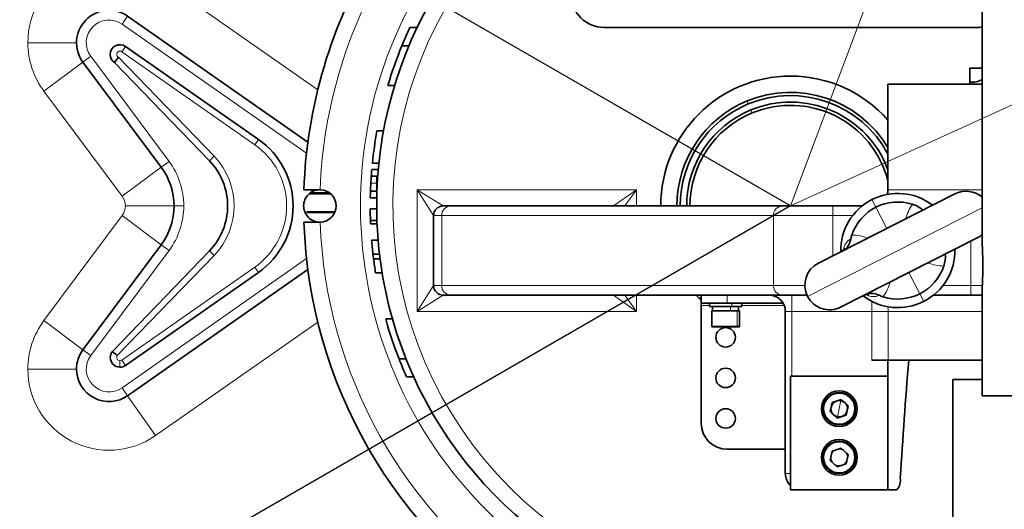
# Model space of a CAD drawing. Header units: millimetres. Extents: x 174 to 8746, y 150 to 6154.
# Tile 36 of 49: x 6065 to 6368, y 3884 to 4035. Entities that reach past the tile are written whole.
import ezdxf

# ---------------------------------------------------------------- set-up
doc = ezdxf.new("R2010")
doc.units = ezdxf.units.MM
doc.header["$MEASUREMENT"] = 0
doc.layers.add('图层0000', color=7, linetype='Continuous', lineweight=25)
doc.layers.add('图层1', color=7, linetype='Continuous', lineweight=35)
doc.dimstyles.new('线性样式 (GB)', dxfattribs={"dimtxt": 2, "dimasz": 2, "dimexe": 1, "dimexo": 0.5, "dimgap": 0.5, "dimtad": 1, "dimdsep": 46, "dimcen": -2.127267, "dimclrd": 7, "dimclre": 7, "dimclrt": 7, "dimadec": 0, "dimazin": 0, "dimtfac": 0.7, "dimtmove": 0, "dimatfit": 1, "dimfxl": 1, "dimfrac": 2, "dimtolj": 1, "dimtzin": 0, "dimlwd": 18, "dimlwe": 18, "dimarcsym": 0})

# ---------------------------------------------------------------- blocks, each defined once
blk = doc.blocks.new('DimBlk2731')
at = {"layer": '图层0000', "color": 7, "linetype": 'Continuous', "lineweight": 18}
for p, q in [((6574.16, 4703.4), (6535.25, 4599.55)), ((6490.29, 4479.55), (6302.25, 3977.67))]:
    blk.add_line(p, q, dxfattribs=at)
at = {"layer": '图层0000', "color": 7, "linetype": 'Continuous', "lineweight": -3}
blk.add_solid([(6589.21, 4697.76), (6595.21, 4759.59), (6559.1, 4709.04)], dxfattribs=at)
at = {"layer": '图层0000', "color": 7, "linetype": 'Continuous', "lineweight": 18, "char_height": 60, "attachment_point": 8, "line_spacing_factor": 1.2}
for s, insert in [('\\T1.375000;\\W1;\\FSimSun|b0|i0;R', (6415.83, 4509.55)), ('\\T1.500000;\\W1;\\FSimSun|b0|i0;835', (6547.85, 4509.1))]:
    blk.add_mtext(s, dxfattribs=dict(at, insert=insert))
blk = doc.blocks.new('DimBlk2732')
at = {"layer": '图层0000', "color": 7, "linetype": 'Continuous', "lineweight": 18}
for p, q in [((7994.22, 4750.23), (7465.33, 4508.74)), ((7202.53, 4388.74), (6302.25, 3977.67))]:
    blk.add_line(p, q, dxfattribs=at)
at = {"layer": '图层0000', "color": 7, "linetype": 'Continuous', "lineweight": -3}
blk.add_solid([(8000.89, 4735.6), (8048.8, 4775.15), (7987.54, 4764.85)], dxfattribs=at)
at = {"layer": '图层0000', "color": 7, "linetype": 'Continuous', "lineweight": 18, "char_height": 60, "attachment_point": 8, "line_spacing_factor": 1.2}
for s, insert in [('\\T1.375000;\\W1;\\FSimSun|b0|i0;R', (7207.54, 4418.74)), ('\\T1.500000;\\W1;\\FSimSun|b0|i0;1920', (7369.02, 4418.29))]:
    blk.add_mtext(s, dxfattribs=dict(at, insert=insert))
blk = doc.blocks.new('*D34')
at = {"layer": 'Defpoints', "color": 0}
for p in [(5579.12, 4395.17), (5590.54, 4103.16), (6302.25, 3977.67), (6302.25, 3977.67), (5579.12, 3560.17)]:
    blk.add_point(p, dxfattribs=at)
at = {"layer": '图层0000', "color": 7, "linetype": 'Continuous', "lineweight": 18}
for start, end in [(154.75828, 172.26918), (187.73082, 205.24172)]:
    blk.add_arc((6302.25, 3977.67), 722.68, start, end, dxfattribs=at)
at = {"layer": '图层0000', "color": 7}
for points in [[(5657.43, 4281.21), (5639.71, 4290.48), (5676.39, 4339.01)], [(5639.71, 3664.85), (5657.43, 3674.12), (5676.39, 3616.32)]]:
    blk.add_solid(points, dxfattribs=at)
at = {"layer": '图层0000', "color": 7, "lineweight": -3, "insert": (5579.57, 3977.67), "char_height": 60, "attachment_point": 5, "rotation": 90}
blk.add_mtext('\\T1.25;\\W1;\\FSimSun;\\A1;60%%d', dxfattribs=at)

msp = doc.modelspace()

# ---------------------------------------------------------------- hatches: boundary and pattern name
at = {"layer": '图层0000', "linetype": 'Continuous', "lineweight": -3}
h = msp.add_hatch(dxfattribs=at)
h.set_pattern_fill('ANSI31', color=256, scale=95.25, style=0, pattern_type=2)
h.set_pattern_definition([(45, (0, 0), (-67.3519, 67.3519), [])])
edge = h.paths.add_edge_path(flags=16)
edge.add_spline(control_points=[(5579.119, 3560.167), (5117.547, 2170.568), (6914.764, 3352.866), (7823.4, 2806.129)], knot_values=[0, 0, 0, 0, 1, 1, 1, 1], degree=3, periodic=0)
edge.add_arc((6302.25, 3977.667), 1920, 322.397767, 397.602233)
edge.add_spline(control_points=[(7823.4, 5149.205), (6914.764, 4602.467), (5117.547, 5784.765), (5579.119, 4395.167)], knot_values=[0, 0, 0, 0, 1, 1, 1, 1], degree=3, periodic=0)
edge.add_arc((6302.25, 3977.667), 835, 210, 510)

# ---------------------------------------------------------------- linework, layer by layer
at = {"layer": '图层0000', "color": 7}
for q in [(5579.119, 4395.167), (5579.119, 3560.167)]:
    msp.add_line((6302.25, 3977.667), q, dxfattribs=at)
at = {"layer": '图层0000', "color": 251, "linetype": 'Continuous', "lineweight": 18}
for p, q in [((6106.618, 4048.433), (6156.581, 4013.449)), ((6096.294, 4033.689), (6098.014, 4036.146)), ((6096.294, 4033.689), (6153.13, 3993.891)), ((6067.279, 4027.954), (6082.279, 4027.954)), ((6096.232, 4025.186), (6097.38, 4026.824)), ((6086.664, 4023.774), (6084.257, 4021.983)), ((6110.765, 3991.401), (6086.664, 4023.774)), ((6095.201, 4023.478), (6124.655, 3992.977)), ((6137.19, 3996.507), (6096.232, 4025.186)), ((6072.226, 4013.025), (6084.257, 4021.983)), ((6096.327, 3980.652), (6072.226, 4013.025)), ((6288.856, 4010.002), (6289.239, 4009.079)), ((6290.387, 4006.307), (6290.004, 4007.231)), ((6137.19, 3996.507), (6138.337, 3998.145)), ((6124.655, 3992.977), (6123.216, 3991.588)), ((6096.327, 3980.652), (6108.358, 3989.61)), ((6110.765, 3991.401), (6108.358, 3989.61)), ((6174.75, 3984.669), (6172.94, 3984.669)), ((6254.75, 3982.667), (6187.25, 3982.667)), ((6187.25, 3982.667), (6195.25, 3977.667)), ((6187.25, 3945.167), (6187.25, 3982.667)), ((6192.25, 3974.667), (6187.25, 3982.667)), ((6254.75, 3982.667), (6247.75, 3977.667)), ((6254.75, 3982.667), (6251.179, 3977.667)), ((6254.75, 3977.667), (6254.75, 3982.667)), ((6361.25, 3982.667), (6332.25, 3982.667)), ((6112.316, 3977.667), (6097.316, 3977.667)), ((6115.316, 3977.667), (6112.316, 3977.667)), ((6361.25, 3977.079), (6307.475, 3949.803)), ((6315.3, 3974.667), (6315.3, 3977.667)), ((6327.339, 3979.613), (6328.535, 3977.254)), ((6328.535, 3977.254), (6331.863, 3970.695)), ((6072.226, 3942.308), (6096.327, 3974.681)), ((6096.327, 3974.681), (6108.358, 3965.723)), ((6194.791, 3974.667), (6192.25, 3974.667)), ((6194.791, 3974.667), (6194.791, 3953.167)), ((6296.994, 3974.667), (6194.791, 3974.667)), ((6296.994, 3974.667), (6296.994, 3953.167)), ((6315.3, 3974.667), (6296.994, 3974.667)), ((6315.3, 3962.294), (6315.3, 3974.667)), ((6321.365, 3974.667), (6315.3, 3974.667)), ((6108.358, 3965.723), (6110.765, 3963.932)), ((6357.751, 3953.167), (6357.751, 3966.782)), ((6086.664, 3931.559), (6110.765, 3963.932)), ((6124.655, 3962.412), (6094.835, 3931.533)), ((6124.655, 3962.412), (6123.216, 3963.802)), ((6096.232, 3930.147), (6137.19, 3958.826)), ((6153.13, 3961.442), (6096.294, 3921.645)), ((6137.19, 3958.826), (6138.337, 3957.188)), ((6338.738, 3957.139), (6342.065, 3950.579)), ((6192.25, 3953.167), (6187.25, 3945.167)), ((6194.791, 3953.167), (6192.25, 3953.167)), ((6296.994, 3953.167), (6194.791, 3953.167)), ((6296.994, 3953.167), (6306.653, 3953.167)), ((6349.236, 3953.167), (6357.751, 3953.167)), ((6357.751, 3953.167), (6357.751, 3950.167)), ((6361.184, 3953.167), (6357.751, 3953.167)), ((6195.25, 3950.167), (6187.25, 3945.167)), ((6247.75, 3950.167), (6254.75, 3945.167)), ((6254.75, 3945.167), (6251.179, 3950.167)), ((6254.75, 3945.167), (6254.75, 3950.167)), ((6282.75, 3947.667), (6282.75, 3950.167)), ((6302.644, 3945.167), (6302.644, 3950.167)), ((6342.065, 3950.579), (6343.262, 3948.22)), ((6274.75, 3946.93), (6277.25, 3946.93)), ((6283.782, 3945.367), (6283.782, 3946.667)), ((6284.165, 3947.667), (6284.165, 3946.667)), ((6287.25, 3946.93), (6300.323, 3946.93)), ((6327.331, 3948.224), (6327.331, 3945.167)), ((6254.75, 3945.167), (6187.25, 3945.167)), ((6285.808, 3940.617), (6285.808, 3945.367)), ((6302.644, 3945.167), (6300.644, 3945.167)), ((6302.644, 3925.167), (6302.644, 3945.167)), ((6327.331, 3945.167), (6302.644, 3945.167)), ((6327.331, 3945.167), (6332.328, 3945.167)), ((6327.331, 3945.167), (6327.331, 3930.167)), ((6332.328, 3945.167), (6361.25, 3945.167)), ((6332.328, 3930.167), (6332.328, 3945.167)), ((6084.257, 3933.35), (6072.226, 3942.308)), ((6156.581, 3941.884), (6106.618, 3906.9)), ((6278, 3940.617), (6285.808, 3940.617)), ((6286.5, 3940.617), (6285.808, 3940.617)), ((6084.257, 3933.35), (6086.664, 3931.559)), ((6095.659, 3929.966), (6095.659, 3927.966)), ((6097.38, 3928.509), (6096.232, 3930.147)), ((6067.279, 3927.379), (6082.279, 3927.379)), ((6096.294, 3921.645), (6098.014, 3919.187)), ((6106.618, 3906.9), (6098.014, 3919.187)), ((6312.36, 3916.208), (6312.653, 3916.145)), ((6317.25, 3915.167), (6317.779, 3917.653)), ((6316.721, 3912.68), (6317.25, 3915.167)), ((6321.847, 3914.188), (6322.14, 3914.125)), ((6312.36, 3901.208), (6312.653, 3901.145)), ((6321.847, 3899.188), (6322.14, 3899.125)), ((6302.25, 3895.167), (6300.644, 3895.167))]:
    msp.add_line(p, q, dxfattribs=at)
at = {"layer": '图层0000', "color": 7}
msp.add_arc((6302.25, 3977.667), 835, 210, 150, dxfattribs=at)
at = {"layer": '图层0000', "color": 251, "linetype": 'Continuous', "lineweight": 18}
for centre, radius, start, end in [((6302.25, 3977.667), 122.5, 123.43703, 294.08952), ((6092.279, 4027.954), 25, 55, 180), ((6302.25, 3977.667), 145, 147.47426, 178.02419), ((6302.25, 3977.667), 132.5, 143.95442, 232.85935), ((6092.279, 4027.954), 7, 54.99999, 216.66708), ((6092.279, 4027.954), 25, 180, 216.66709), ((6095.659, 4024.367), 1, 55, 242.73643), ((6123.998, 3977.667), 23, 305, 55), ((6153.562, 3998.873), 1.329, 236.46839, 270.48911), ((6160.175, 4008.26), 12.811, 235.00295, 238.8097), ((6108.829, 3977.695), 22, 316, 44), ((6092.316, 3977.667), 23, 0, 36.66708), ((6092.316, 3977.666), 5.001, 0.00214, 36.66494), ((6092.321, 3977.665), 4.995, 323.31563, 0.01729), ((6092.316, 3977.667), 23, 323.33292, 0), ((6197.669, 3974.788), 2.881, 92.64367, 182.41965), ((6299.873, 3974.788), 2.881, 92.64367, 182.41965), ((6353.161, 3969.044), 16.173, 145.62933, 163.52571), ((6302.25, 3977.667), 145, 181.97582, 236.51462), ((6320.655, 3952.702), 16.005, 70.19628, 88.29659), ((6322.647, 3963.889), 4.046, 116.99154, 176.45994), ((6349.954, 3975.171), 16.045, 250.21837, 268.27276), ((6160.175, 3947.074), 12.811, 121.1903, 124.99706), ((6153.561, 3956.461), 1.328, 89.50306, 123.53918), ((6197.669, 3953.045), 2.881, 177.58035, 267.35633), ((6299.873, 3953.045), 2.881, 177.58035, 267.35633), ((6317.47, 3958.774), 16.14, 325.61083, 343.54403), ((6383.127, 3953.1), 21.942, 179.82538, 184.43838), ((6361.181, 3939.647), 13.52, 89.35228, 89.98529), ((6327.813, 3953.876), 4.178, 238.3708, 295.73339), ((6327.326, 3945.167), 5.002, 359.99986, 16.73509), ((6092.279, 3927.379), 25, 143.33292, 180), ((6285.576, 3940.598), 0.232, 275.51505, 4.61489), ((6092.279, 3927.379), 7, 143.33292, 305), ((6095.659, 3930.966), 1, 145.49568, 270), ((6095.659, 3930.966), 1, 270, 305), ((6092.279, 3927.379), 25, 180, 305.00001), ((6317.25, 3915.167), 4.7, 347.9788, 167.9788), ((6317.25, 3915.167), 4.7, 167.9788, 347.9788), ((6317.25, 3900.167), 4.7, 347.9788, 167.9788), ((6317.25, 3900.167), 4.7, 167.9788, 347.9788)]:
    msp.add_arc(centre, radius, start, end, dxfattribs=at)
at = {"layer": '图层1', "color": 7, "linetype": 'Continuous', "lineweight": 35}
for p, q in [((6361.25, 4139.167), (6361.25, 3966.664)), ((6098.014, 4036.146), (6153.536, 3997.269)), ((6187.214, 4032.648), (6185.001, 4032.648)), ((6359.75, 4032.667), (6244.75, 4032.667)), ((6138.337, 3998.145), (6097.38, 4026.824)), ((6182.529, 4027.035), (6184.696, 4027.035)), ((6108.358, 3989.61), (6084.257, 4021.983)), ((6093.929, 4021.916), (6123.216, 3991.588)), ((6357.513, 4015.167), (6357.513, 4020.167)), ((6357.513, 4020.167), (6361.25, 4020.167)), ((6180.263, 4014.754), (6178.175, 4014.754)), ((6332.25, 4015.167), (6361.25, 4015.167)), ((6332.25, 4015.167), (6332.25, 3982.667)), ((6176.868, 4000.809), (6174.835, 4000.809)), ((6175.429, 3990.809), (6173.419, 3990.809)), ((6173.077, 3986.862), (6175.082, 3986.862)), ((6175.244, 3988.879), (6173.236, 3988.879)), ((6174.75, 3984.669), (6174.75, 3986.862)), ((6174.75, 3982.213), (6174.75, 3984.669)), ((6174.938, 3984.581), (6174.75, 3984.581)), ((6157.25, 3982.667), (6152.333, 3982.667)), ((6153.924, 3981.4), (6160.576, 3981.4)), ((6160.221, 3981.688), (6154.279, 3981.688)), ((6174.775, 3980.196), (6172.775, 3980.196)), ((6174.831, 3982.213), (6172.83, 3982.213)), ((6352.91, 3981.37), (6310.815, 3960.019)), ((6197.537, 3977.667), (6195.25, 3977.667)), ((6299.74, 3977.667), (6197.537, 3977.667)), ((6315.3, 3977.667), (6299.74, 3977.667)), ((6324.314, 3977.667), (6315.3, 3977.667)), ((6161.925, 3975.893), (6153.25, 3975.893)), ((6153.25, 3975.893), (6153.25, 3975.605)), ((6153.25, 3975.605), (6161.805, 3975.605)), ((6174.752, 3976.775), (6172.753, 3976.775)), ((6174.75, 3973.178), (6174.752, 3976.775)), ((6174.75, 3973.88), (6174.806, 3973.88)), ((6192.25, 3974.667), (6192.25, 3953.167)), ((6157.25, 3972.667), (6152.333, 3972.667)), ((6172.828, 3973.178), (6174.75, 3973.178)), ((6174.87, 3972.126), (6172.869, 3972.126)), ((6317.691, 3946.463), (6359.786, 3967.814)), ((6108.358, 3965.723), (6084.257, 3933.35)), ((6173.18, 3967.126), (6175.186, 3967.126)), ((6123.216, 3963.802), (6093.312, 3932.835)), ((6173.603, 3962.828), (6175.616, 3962.828)), ((6173.784, 3961.337), (6175.8, 3961.337)), ((6138.337, 3957.188), (6097.38, 3928.509)), ((6098.014, 3919.187), (6153.536, 3958.064)), ((6174.403, 3957.039), (6176.43, 3957.039)), ((6197.537, 3950.167), (6195.25, 3950.167)), ((6197.537, 3950.167), (6299.74, 3950.167)), ((6274.75, 3950.167), (6274.75, 3947.667)), ((6299.74, 3950.167), (6307.303, 3950.167)), ((6346.287, 3950.167), (6357.751, 3950.167)), ((6357.751, 3950.167), (6361.25, 3950.167)), ((6361.25, 3951.67), (6361.25, 3919.167)), ((6274.75, 3947.667), (6274.75, 3946.93)), ((6282.75, 3947.667), (6274.75, 3947.667)), ((6274.75, 3946.93), (6274.75, 3910.667)), ((6277.25, 3946.667), (6277.25, 3947.667)), ((6277.25, 3946.667), (6284.165, 3946.667)), ((6278.25, 3945.367), (6278.25, 3946.667)), ((6299.974, 3947.667), (6282.75, 3947.667)), ((6284.165, 3946.667), (6287.25, 3946.667)), ((6286.25, 3945.367), (6286.25, 3946.667)), ((6287.25, 3946.667), (6287.25, 3947.667)), ((6285.808, 3945.367), (6278, 3945.367)), ((6278, 3945.367), (6278, 3940.617)), ((6286.5, 3945.367), (6285.808, 3945.367)), ((6286.5, 3945.367), (6286.5, 3940.617)), ((6300.644, 3895.167), (6300.644, 3945.167)), ((6177.524, 3942.828), (6179.602, 3942.828)), ((6278.25, 3940.367), (6285.599, 3940.367)), ((6286.25, 3940.367), (6285.599, 3940.367)), ((6183.776, 3930.547), (6181.627, 3930.547)), ((6327.331, 3930.167), (6332.328, 3930.167)), ((6332.25, 3925.167), (6332.25, 3930.167)), ((6361.25, 3930.167), (6332.328, 3930.167)), ((6186.126, 3925.021), (6183.934, 3925.021)), ((6302.25, 3890.167), (6302.25, 3925.167)), ((6332.25, 3925.167), (6302.25, 3925.167)), ((6332.25, 3925.167), (6332.25, 3890.167)), ((6361.25, 3924.167), (6352.25, 3924.167)), ((6352.25, 3924.167), (6352.25, 3833.473)), ((6315.069, 3917.131), (6314.458, 3914.261)), ((6317.861, 3918.037), (6315.069, 3917.131)), ((6320.042, 3916.073), (6317.861, 3918.037)), ((6361.25, 3919.167), (6482.25, 3919.167)), ((6316.639, 3912.296), (6314.458, 3914.261)), ((6316.639, 3912.296), (6319.431, 3913.202)), ((6320.042, 3916.073), (6319.431, 3913.202)), ((6300.644, 3902.667), (6282.75, 3902.667)), ((6315.069, 3902.131), (6314.458, 3899.261)), ((6317.861, 3903.037), (6315.069, 3902.131)), ((6320.042, 3901.073), (6317.861, 3903.037)), ((6319.431, 3898.202), (6320.042, 3901.073)), ((6316.639, 3897.296), (6314.458, 3899.261)), ((6316.639, 3897.296), (6319.431, 3898.202)), ((6332.25, 3890.167), (6302.25, 3890.167)), ((6335.037, 3890.167), (6332.263, 3890.167))]:
    msp.add_line(p, q, dxfattribs=at)
for centre, radius, start, end in [((6302.25, 3977.667), 150, 148.66101, 178.08979), ((6302.25, 3977.667), 127.5, 142.26532, 270), ((6244.75, 4042.667), 10, 180, 270), ((6092.279, 4027.954), 10, 55, 216.66708), ((6302.25, 3977.667), 129.5, 154.87657, 157.59072), ((6359.75, 4042.667), 10, 270, 278.62693), ((6095.659, 4024.367), 3, 55, 180), ((6302.25, 3977.667), 129.5, 157.59072, 163.35788), ((6095.659, 4024.367), 3, 180, 234.78526), ((6070.409, 4042.365), 31.167, 318.99569, 322.6995), ((6302.25, 3977.667), 40, 90, 180), ((6302.25, 3977.667), 40, 41.40962, 90), ((6358.479, 4020.813), 5, 258.85532, 303.65676), ((6302.25, 3977.667), 35, 31.00272, 112.5), ((6302.25, 3977.667), 34, 28.07249, 112.5), ((6302.25, 3977.667), 35, 112.5, 180), ((6302.25, 3977.667), 34, 112.5, 180), ((6302.25, 3977.667), 32, 112.5, 180), ((6302.25, 3977.667), 32, 20.36413, 112.5), ((6302.25, 3977.667), 31, 14.59255, 112.5), ((6302.25, 3977.667), 31, 112.5, 180), ((6123.998, 3977.667), 25, 305, 55), ((6302.25, 3977.667), 129.5, 169.70576, 174.1752), ((6092.316, 3977.667), 20, 0, 36.66708), ((6108.829, 3977.695), 20, 0, 44), ((6302.25, 3977.667), 129.5, 175.92819, 176.90032), ((6302.25, 3977.667), 129.5, 175.0328, 175.92819), ((6302.25, 3977.667), 129.5, 176.90032, 177.98805), ((6157.25, 3977.667), 5, 89.99996, 180), ((6157.25, 3977.667), 5, 89.01209, 89.99993), ((6157.25, 3977.667), 5, 270.98789, 89.01209), ((6302.25, 3977.667), 129.5, 177.98805, 178.88099), ((6335.3, 3963.917), 17.6, 52.47778, 116.89478), ((6327.25, 3982.667), 5, 343.07154, 0), ((6356.348, 3974.592), 7.6, 49.83231, 116.89478), ((6092.316, 3977.667), 20, 323.33292, 0), ((6108.829, 3977.695), 20, 316, 0), ((6157.25, 3977.667), 5, 180, 270.00007), ((6195.25, 3974.667), 3, 90, 180), ((6335.3, 3963.917), 17.6, 116.89478, 181.30976), ((6335.3, 3963.917), 14.955, 116.89478, 161.34657), ((6335.3, 3963.917), 14.955, 72.44301, 116.89478), ((6337.422, 3970.271), 8.257, 47.4007, 73.17897), ((6302.25, 3977.667), 129.5, 180.3946, 181.98615), ((6302.25, 3977.667), 150, 181.91021, 237.76905), ((6157.25, 3977.667), 5, 270.00007, 270.98789), ((6302.25, 3977.667), 129.5, 181.98615, 182.4522), ((6329.909, 3965.728), 9.267, 161.29793, 169.01891), ((6356.348, 3974.592), 7.6, 296.89478, 310.16769), ((6302.25, 3977.667), 129.5, 184.66871, 186.57961), ((6314.742, 3968.629), 6.174, 313.96749, 349.40452), ((6240.283, 3959.16), 121.199, 0.00292, 3.55075), ((6302.25, 3977.667), 129.5, 186.57961, 187.24419), ((6316.014, 3966.917), 3.802, 295.3859, 323.77712), ((6335.3, 3963.917), 17.6, 296.89478, 1.31177), ((6341.681, 3961.875), 8.258, 340.61094, 6.38771), ((6302.25, 3977.667), 129.5, 187.24419, 189.16557), ((6314.253, 3953.241), 7.6, 116.89478, 206.89478), ((6335.3, 3963.917), 14.955, 296.89478, 341.34658), ((6240.282, 3959.173), 121.2, 356.44927, 359.99706), ((6195.25, 3953.167), 3, 180, 270), ((6302.25, 3977.667), 40, 223.43254, 226.56746), ((6295.644, 3945.167), 5, 0, 90), ((6314.253, 3953.241), 7.6, 206.89478, 296.89478), ((6326.328, 3946.583), 3.801, 90.01145, 118.40614), ((6335.3, 3963.917), 17.6, 232.47993, 296.89478), ((6326.96, 3944.571), 6.15, 64.3053, 99.87186), ((6333.576, 3958.493), 9.264, 244.76949, 252.49306), ((6335.3, 3963.917), 14.955, 252.44291, 296.89478), ((6302.25, 3977.667), 129.5, 195.6064, 201.33712), ((6278.25, 3940.617), 0.25, 180, 269.99948), ((6286.25, 3940.617), 0.25, 270, 0), ((6282.25, 3937.167), 3, 0, 180), ((6282.25, 3937.167), 3, 180, 0), ((6092.279, 3927.379), 10, 143.33292, 180), ((6095.659, 3930.966), 3, 141.47815, 180), ((6134.527, 3979.506), 62.264, 228.55238, 230.39625), ((6095.659, 3930.966), 3, 180, 270), ((6095.659, 3930.966), 3, 270, 304.99999), ((6302.25, 3977.667), 129.5, 201.33712, 203.98685), ((8232.488, 3777.181), 1900.011, 175.381653, 176.478904), ((6092.279, 3927.379), 10, 180, 305), ((6282.25, 3924.667), 3, 0, 180), ((6282.25, 3924.667), 3, 180, 0), ((6317.25, 3915.167), 5.5, 0, 180), ((6317.25, 3915.167), 5, 347.9788, 167.9788), ((6317.25, 3915.167), 5, 167.9788, 347.9788), ((6317.25, 3915.167), 2.542, 77.9788, 257.9788), ((6317.25, 3915.167), 2.625, 122.42531, 153.53229), ((6317.25, 3915.167), 2.542, 257.9788, 77.9788), ((6317.25, 3915.167), 2.625, 90, 93.53229), ((6317.25, 3915.167), 2.625, 62.42531, 90), ((6317.25, 3915.167), 2.625, 2.42531, 33.53229), ((6282.25, 3912.167), 3, 0, 180), ((6317.25, 3915.167), 5.5, 180, 0), ((6317.25, 3915.167), 2.625, 182.42531, 213.53229), ((6317.25, 3915.167), 2.625, 302.42531, 333.53229), ((6282.75, 3910.667), 8, 180, 270), ((6282.25, 3912.167), 3, 180, 0), ((6317.25, 3915.167), 2.625, 242.42531, 270), ((6317.25, 3915.167), 2.625, 270, 273.53229), ((6317.25, 3900.167), 5.5, 0, 180), ((6317.25, 3900.167), 5, 347.9788, 167.9788), ((6317.25, 3900.167), 5, 167.9788, 347.9788), ((6317.25, 3900.167), 2.625, 122.42531, 153.53229), ((6317.25, 3900.167), 2.625, 90, 93.53229), ((6317.25, 3900.167), 2.625, 62.42531, 90), ((6317.25, 3900.167), 2.625, 2.42531, 33.53229), ((6317.25, 3900.167), 5.5, 180, 0), ((6317.25, 3900.167), 2.625, 182.42531, 213.53229), ((6317.25, 3900.167), 2.625, 302.42531, 333.53229), ((6305.644, 3895.167), 5, 180, 227.24735), ((6317.25, 3900.167), 2.625, 242.42531, 270), ((6317.25, 3900.167), 2.625, 270, 273.53229), ((6371.492, 3891.359), 39.246, 179.1043, 181.7416), ((6331.079, 3893.259), 5.023, 322.0025, 7.01661)]:
    msp.add_arc(centre, radius, start, end, dxfattribs=at)

# ---------------------------------------------------------------- dimensions: what is measured, and where the dimension line sits
at = {"layer": '图层0000', "color": 7, "linetype": 'Continuous', "lineweight": -3}
for mpoint, picture, middle in [((8048.795, 4775.15), 'DimBlk2732', (7333.93, 4448.738)), ((6595.208, 4759.588), 'DimBlk2731', (6512.768, 4539.55))]:
    dim = msp.add_radius_dim(center=(6302.25, 3977.667), mpoint=mpoint, text='\\T1.25;\\W1;\\FSimSun;<>', dimstyle='线性样式 (GB)', override={"dimscale": 1, "dimtxt": 60, "dimasz": 60, "dimexe": 30, "dimexo": 15, "dimgap": 30, "dimtad": 1, "dimtih": 1, "dimtoh": 1, "dimdec": 2, "dimlfac": 1, "dimrnd": 0, "dimzin": 8, "dimdsep": 46, "dimlunit": 2, "dimpost": 'R<>', "dimtxsty": 'Standard', "dimsah": 0, "dimtsz": 0, "dimcen": 0, "dimdle": 0, "dimse1": 0, "dimse2": 0, "dimsd1": 0, "dimsd2": 0, "dimclrd": 7, "dimclre": 7, "dimclrt": 7, "dimaunit": 0, "dimadec": 0, "dimazin": 2, "dimtol": 0, "dimlim": 0, "dimtp": 0, "dimtm": 0, "dimtfac": 0.7, "dimtdec": 2, "dimtix": 0, "dimtofl": 1, "dimtmove": 2, "dimatfit": 1, "dimtfillclr": 0, "dimfrac": 2, "dimtzin": 0, "dimlwd": 18, "dimlwe": 18}, dxfattribs=at)
    dim.commit()
    dim.dimension.update_dxf_attribs({"geometry": picture, "text_midpoint": middle, "dimtype": 164})
dim = msp.add_angular_dim_2l(base=(5590.544, 4103.16), line1=((5579.119, 4395.167), (6302.25, 3977.667)), line2=((5579.119, 3560.167), (6302.25, 3977.667)), text='\\T1.25;\\W1;\\FSimSun;<>', dimstyle='线性样式 (GB)', override={"dimscale": 1, "dimtxt": 60, "dimasz": 60, "dimexe": 30, "dimexo": 15, "dimgap": 30, "dimtad": 0, "dimtih": 0, "dimtoh": 0, "dimdec": 2, "dimlfac": 1, "dimrnd": 0, "dimzin": 8, "dimdsep": 46, "dimlunit": 2, "dimpost": '<>', "dimtxsty": 'Standard', "dimsah": 0, "dimtsz": 0, "dimcen": -63.818014, "dimdle": 0, "dimse1": 0, "dimse2": 0, "dimsd1": 0, "dimsd2": 0, "dimclrd": 7, "dimclre": 7, "dimclrt": 7, "dimaunit": 0, "dimadec": 0, "dimazin": 2, "dimtol": 0, "dimlim": 0, "dimtp": 0, "dimtm": 0, "dimtfac": 0.7, "dimtdec": 2, "dimtix": 0, "dimtofl": 1, "dimtmove": 0, "dimatfit": 3, "dimtfillclr": 0, "dimfrac": 2, "dimtzin": 0, "dimlwd": 18, "dimlwe": 18}, dxfattribs=at)
dim.commit()
dim.dimension.update_dxf_attribs({"geometry": '*D34', "text_midpoint": (5579.565, 3977.667), "dimtype": 162})

doc.saveas('drawing.dxf')
